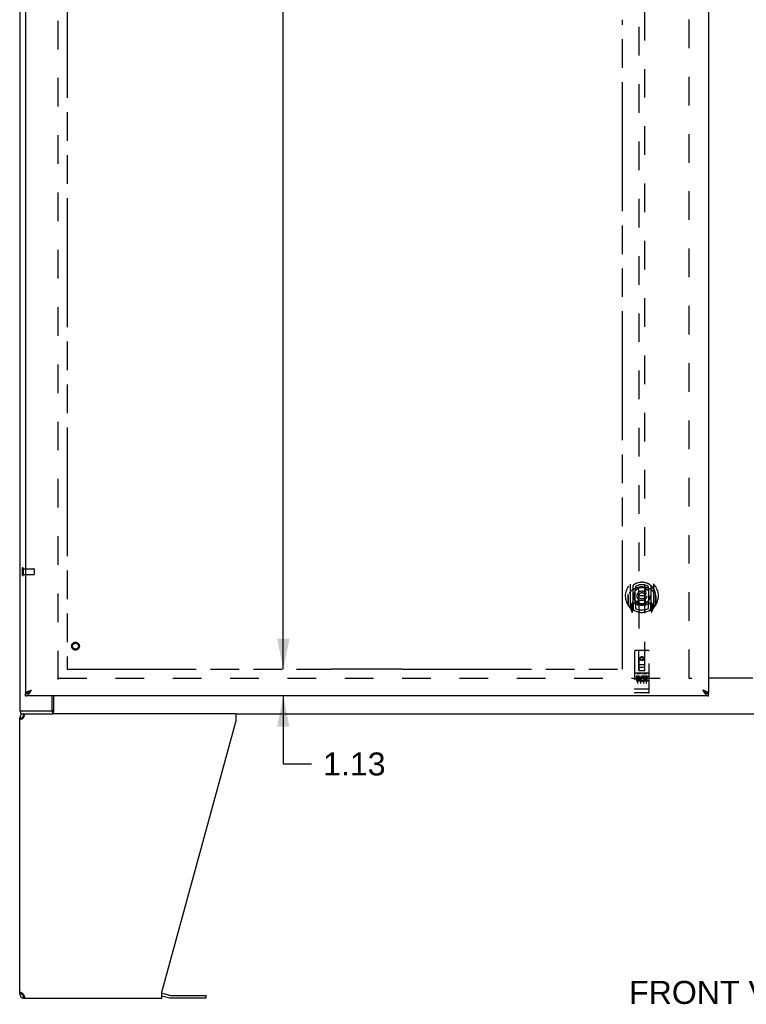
# Model space of a CAD drawing. Header units: inches. Extents: x 0 to 220, y 0 to 142.
# Tile 3 of 21: x 40 to 71, y 28 to 70. Entities that reach past the tile are written whole.
import ezdxf

# ---------------------------------------------------------------- set-up
doc = ezdxf.new("R2010")
doc.units = ezdxf.units.IN
doc.header["$LTSCALE"] = 12.090517
doc.header["$MEASUREMENT"] = 0
doc.linetypes.add('HIDDEN', pattern=[0.2, 0.1, -0.1])
doc.linetypes.add('PHANTOM', pattern=[0.8, 0.45, -0.05, 0.1, -0.05, 0.1, -0.05])
doc.layers.get('0').update_dxf_attribs({"linetype": 'CONTINUOUS'})
for name, color, linetype in [('02___PRT_ALL_AXES', 7, 'CONTINUOUS'), ('AVAILABLE_DOOR_SPACE', 7, 'CONTINUOUS'), ('DEFAULT_2', 8, 'HIDDEN'), ('DIMENSIONS', 7, 'CONTINUOUS')]:
    doc.layers.add(name, color=color, linetype=linetype)
doc.styles.get("Standard").update_dxf_attribs({"font": 'arial.ttf'})
doc.dimstyles.new('DIMSTYLE_1', dxfattribs={"dimtxt": 0.969828, "dimasz": 1.293103, "dimexe": 0.09, "dimexo": 0.07, "dimgap": 0.0375, "dimtad": 0, "dimtih": 1, "dimtoh": 1, "dimzin": 4, "dimdsep": 46, "dimtxsty": 'Standard', "dimblk": '_FILLED', "dimblk1": '_FILLED', "dimblk2": '_FILLED', "dimcen": 0.09, "dimazin": 1, "dimtfac": 1, "dimtofl": 0, "dimtmove": 0, "dimatfit": 3, "dimldrblk": '_FILLED', "dimfxl": 1, "dimtolj": 1, "dimtzin": 4, "dimarcsym": 0})

# ---------------------------------------------------------------- blocks, each defined once
blk = doc.blocks.new('_FILLED')
at = {"color": 0, "linetype": 'ByBlock'}
blk.add_solid([(0, 0), (-1, 0.2), (-1, -0.2)], dxfattribs=at)
blk = doc.blocks.new('*D11')
at = {"layer": 'DIMENSIONS', "color": 2, "linetype": 'Continuous'}
for p, q in [((52.055, 110.502), (50.093, 110.502)), ((51.257, 110.502), (51.257, 77.347)), ((51.257, 42.252), (51.257, 73.952))]:
    blk.add_line(p, q, dxfattribs=at)
at = {"layer": 'DIMENSIONS', "color": 2, "linetype": 'Continuous', "xscale": 1.2931034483, "yscale": 1.2931034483, "zscale": 1.2931034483}
for p, rotation in [((51.257, 110.502), 90), ((51.257, 42.252), 270)]:
    blk.add_blockref('_FILLED', p, dxfattribs=dict(at, rotation=rotation))
at = {"layer": 'DIMENSIONS', "color": 2, "linetype": 'Continuous', "insert": (51.257, 76.862), "char_height": 0.9698, "width": 3.38899, "attachment_point": 2, "line_spacing_factor": 0.9}
blk.add_mtext('68.25\\Ptyp.', dxfattribs=at)
blk = doc.blocks.new('*D12')
at = {"layer": 'DIMENSIONS', "color": 2, "linetype": 'Continuous'}
for p, q in [((51.257, 42.252), (51.257, 44.838)), ((51.257, 41.127), (51.257, 38.257)), ((51.257, 38.257), (52.449, 38.257))]:
    blk.add_line(p, q, dxfattribs=at)
at = {"layer": 'DIMENSIONS', "color": 2, "linetype": 'Continuous', "xscale": 1.2931034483, "yscale": 1.2931034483, "zscale": 1.2931034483}
for p, rotation in [((51.257, 42.252), 270), ((51.257, 41.127), 90)]:
    blk.add_blockref('_FILLED', p, dxfattribs=dict(at, rotation=rotation))
at = {"layer": 'DIMENSIONS', "color": 2, "linetype": 'Continuous', "insert": (52.934, 38.742), "char_height": 0.9698, "width": 2.63548, "attachment_point": 1, "line_spacing_factor": 0.9}
blk.add_mtext('1.13', dxfattribs=at)

msp = doc.modelspace()

# ---------------------------------------------------------------- linework, layer by layer
at = {"color": 3, "linetype": 'Continuous'}
for p, q in [((40.135, 112.273), (40.135, 40.481)), ((40.385, 111.523), (40.385, 41.231)), ((69.198, 111.523), (69.198, 41.231)), ((69.198, 41.892), (71.073, 41.892)), ((69.198, 41.127), (40.385, 41.127)), ((41.51, 40.543), (41.51, 41.127)), ((41.517, 40.481), (40.135, 40.481)), ((49.259, 40.377), (41.533, 40.377)), ((49.259, 40.377), (49.259, 40.036)), ((40.135, 28.543), (40.135, 40.21)), ((40.302, 40.21), (40.309, 40.236)), ((40.309, 40.236), (40.317, 40.262)), ((46.135, 28.626), (49.259, 40.036)), ((40.309, 28.517), (40.302, 28.543)), ((40.302, 28.377), (46.135, 28.377)), ((46.135, 28.377), (46.135, 28.626)), ((46.153, 28.579), (46.501, 28.486)), ((46.518, 28.484), (48.004, 28.484))]:
    msp.add_line(p, q, dxfattribs=at)
at = {"color": 7, "linetype": 'Continuous'}
for p, q in [((71.073, 41.877), (69.198, 41.877)), ((40.385, 41.127), (40.385, 41.231)), ((40.488, 41.26), (40.498, 41.266)), ((69.075, 41.273), (69.085, 41.266)), ((69.198, 41.127), (69.198, 41.231)), ((41.563, 41.127), (41.563, 40.474)), ((40.187, 40.377), (40.187, 40.481)), ((40.187, 40.377), (41.533, 40.377)), ((40.302, 40.377), (40.302, 40.273)), ((41.517, 40.481), (41.517, 40.377)), ((49.259, 40.377), (91.012, 40.377)), ((40.135, 40.21), (40.239, 40.21)), ((40.321, 40.273), (40.302, 40.273)), ((40.239, 28.543), (40.135, 28.543)), ((40.241, 28.571), (40.243, 28.581)), ((40.262, 28.496), (40.262, 28.569)), ((40.302, 28.481), (40.321, 28.481)), ((40.302, 28.377), (40.302, 28.481)), ((46.135, 28.476), (46.475, 28.385)), ((46.518, 28.38), (48.004, 28.38)), ((48.004, 28.38), (48.004, 28.484))]:
    msp.add_line(p, q, dxfattribs=at)
at = {"color": 3, "linetype": 'Continuous'}
for points in [[(40.385, 41.231), (40.386, 41.237), (40.387, 41.243), (40.39, 41.249), (40.394, 41.255), (40.398, 41.26), (40.404, 41.266), (40.411, 41.272), (40.418, 41.278), (40.427, 41.284), (40.436, 41.29), (40.447, 41.296), (40.458, 41.302), (40.469, 41.308), (40.482, 41.314)], [(40.385, 41.127), (40.396, 41.127), (40.406, 41.129), (40.416, 41.132), (40.426, 41.135), (40.437, 41.14), (40.447, 41.146), (40.457, 41.152), (40.468, 41.16), (40.478, 41.168), (40.488, 41.178), (40.498, 41.188), (40.509, 41.199), (40.519, 41.211), (40.529, 41.223)], [(40.482, 41.314), (40.495, 41.32), (40.509, 41.326), (40.523, 41.332), (40.538, 41.338), (40.553, 41.344), (40.568, 41.35), (40.584, 41.355), (40.6, 41.361), (40.616, 41.367), (40.632, 41.373)], [(40.529, 41.223), (40.539, 41.236), (40.55, 41.25), (40.56, 41.264), (40.57, 41.279), (40.581, 41.294), (40.591, 41.31), (40.601, 41.325), (40.611, 41.341), (40.622, 41.357), (40.632, 41.373)], [(69.101, 41.314), (69.088, 41.32), (69.075, 41.326), (69.06, 41.332), (69.046, 41.338), (69.031, 41.344), (69.015, 41.35), (68.999, 41.355), (68.984, 41.361), (68.967, 41.367), (68.951, 41.373)], [(68.951, 41.373), (68.962, 41.357), (68.972, 41.341), (68.982, 41.325), (68.992, 41.31), (69.003, 41.294), (69.013, 41.279), (69.023, 41.264), (69.034, 41.25), (69.044, 41.236)], [(69.044, 41.236), (69.054, 41.223), (69.064, 41.211), (69.075, 41.199), (69.085, 41.188), (69.095, 41.178), (69.105, 41.168), (69.116, 41.16), (69.126, 41.152), (69.136, 41.146), (69.147, 41.14), (69.157, 41.135), (69.167, 41.132), (69.177, 41.129), (69.188, 41.127), (69.198, 41.127)], [(69.198, 41.231), (69.197, 41.237), (69.196, 41.243), (69.193, 41.249), (69.189, 41.255), (69.185, 41.26), (69.179, 41.266), (69.172, 41.272), (69.165, 41.278), (69.156, 41.284), (69.147, 41.29), (69.137, 41.296), (69.126, 41.302), (69.114, 41.308), (69.101, 41.314)], [(40.317, 40.262), (40.325, 40.286), (40.332, 40.308), (40.34, 40.328), (40.348, 40.345), (40.355, 40.359), (40.363, 40.369), (40.37, 40.375), (40.378, 40.377)], [(41.536, 40.505), (41.533, 40.5), (41.532, 40.497), (41.531, 40.494), (41.53, 40.492), (41.529, 40.49), (41.528, 40.487), (41.526, 40.486), (41.525, 40.484), (41.523, 40.483), (41.522, 40.482), (41.52, 40.481), (41.519, 40.481), (41.517, 40.481)], [(41.563, 40.537), (41.561, 40.536), (41.559, 40.536), (41.557, 40.535), (41.554, 40.534), (41.552, 40.532), (41.55, 40.531), (41.548, 40.529), (41.546, 40.526), (41.545, 40.524), (41.543, 40.522), (41.542, 40.52), (41.541, 40.517), (41.539, 40.514), (41.538, 40.511), (41.537, 40.508), (41.536, 40.505)], [(40.184, 40.128), (40.17, 40.142), (40.158, 40.155), (40.148, 40.169), (40.141, 40.183), (40.137, 40.197), (40.135, 40.21)], [(40.259, 40.183), (40.238, 40.169), (40.219, 40.155), (40.2, 40.142), (40.184, 40.128)], [(40.302, 40.21), (40.28, 40.197), (40.259, 40.183)], [(40.135, 28.543), (40.137, 28.557), (40.141, 28.571), (40.148, 28.584), (40.158, 28.598), (40.17, 28.612), (40.184, 28.626)], [(40.184, 28.626), (40.2, 28.612), (40.219, 28.598), (40.238, 28.584)], [(40.238, 28.584), (40.259, 28.571), (40.28, 28.557), (40.302, 28.543)], [(40.325, 28.468), (40.317, 28.492), (40.309, 28.517)], [(40.378, 28.377), (40.37, 28.379), (40.363, 28.385), (40.355, 28.395), (40.348, 28.409), (40.34, 28.426), (40.332, 28.445), (40.325, 28.468)]]:
    msp.add_lwpolyline(points, dxfattribs=at)
at = {"color": 7, "linetype": 'Continuous'}
for points in [[(40.385, 41.231), (40.396, 41.231), (40.406, 41.232), (40.416, 41.234), (40.426, 41.236), (40.437, 41.238), (40.447, 41.242), (40.457, 41.246), (40.468, 41.25), (40.478, 41.255), (40.488, 41.26)], [(40.498, 41.266), (40.509, 41.273), (40.519, 41.279), (40.529, 41.287), (40.539, 41.294), (40.55, 41.302), (40.56, 41.31), (40.57, 41.319), (40.581, 41.328), (40.591, 41.336), (40.601, 41.346), (40.611, 41.355), (40.622, 41.364), (40.632, 41.373)], [(40.501, 41.268), (40.505, 41.274), (40.51, 41.281), (40.517, 41.288), (40.524, 41.295), (40.531, 41.302), (40.539, 41.309), (40.548, 41.316), (40.557, 41.323), (40.567, 41.331), (40.577, 41.338), (40.588, 41.345), (40.599, 41.352), (40.61, 41.359), (40.621, 41.366), (40.632, 41.373)], [(68.951, 41.373), (68.962, 41.364), (68.972, 41.355), (68.982, 41.346), (68.992, 41.336), (69.003, 41.328), (69.013, 41.319), (69.023, 41.31), (69.034, 41.302), (69.044, 41.294), (69.054, 41.287), (69.064, 41.279), (69.075, 41.273)], [(69.082, 41.268), (69.078, 41.274), (69.073, 41.281), (69.067, 41.288), (69.06, 41.295), (69.052, 41.302), (69.044, 41.309), (69.035, 41.316), (69.026, 41.323), (69.016, 41.331), (69.006, 41.338), (68.995, 41.345), (68.985, 41.352), (68.974, 41.359), (68.963, 41.366), (68.951, 41.373)], [(69.085, 41.266), (69.095, 41.26), (69.105, 41.255), (69.116, 41.25), (69.126, 41.246), (69.136, 41.242), (69.147, 41.238), (69.157, 41.236), (69.167, 41.234), (69.177, 41.232), (69.188, 41.231), (69.198, 41.231)], [(41.551, 40.438), (41.549, 40.428), (41.548, 40.422), (41.546, 40.417), (41.545, 40.412), (41.544, 40.407), (41.542, 40.403), (41.541, 40.398), (41.539, 40.395), (41.537, 40.391), (41.536, 40.388), (41.534, 40.385), (41.531, 40.383), (41.529, 40.381), (41.527, 40.379), (41.524, 40.378), (41.522, 40.377), (41.52, 40.377), (41.517, 40.377)], [(41.563, 40.474), (41.562, 40.471), (41.56, 40.469), (41.559, 40.465), (41.557, 40.462), (41.556, 40.457), (41.555, 40.453), (41.554, 40.448), (41.552, 40.443), (41.551, 40.438)], [(40.243, 40.173), (40.241, 40.183), (40.24, 40.197), (40.239, 40.21)], [(40.239, 28.543), (40.24, 28.557), (40.241, 28.571)]]:
    msp.add_lwpolyline(points, dxfattribs=at)
at = {"color": 3, "linetype": 'Continuous'}
for centre, radius, start, end in [((40.302, 40.21), 0.167, 90, 180), ((41.447, 40.543), 0.0625, 270, 360), ((40.302, 28.543), 0.167, 180, 270), ((46.109, 28.418), 0.167, 75, 81.039), ((46.518, 28.546), 0.0625, 255, 270)]:
    msp.add_arc(centre, radius, start, end, dxfattribs=at)
at = {"color": 7, "linetype": 'Continuous'}
for centre, radius, start, end in [((40.302, 40.21), 0.0625, 90, 180), ((40.302, 28.543), 0.0625, 180, 270), ((46.518, 28.546), 0.167, 255, 270)]:
    msp.add_arc(centre, radius, start, end, dxfattribs=at)
at = {"layer": '02___PRT_ALL_AXES', "color": 8, "linetype": 'HIDDEN'}
for p, q in [((40.282, 46.501), (40.282, 46.253)), ((40.282, 46.501), (40.729, 46.501)), ((40.282, 46.253), (40.729, 46.253)), ((66.24, 41.965), (66.148, 41.965)), ((66.148, 41.965), (66.148, 41.923)), ((66.24, 41.923), (66.148, 41.923)), ((66.244, 41.879), (66.198, 41.879)), ((66.24, 41.838), (66.212, 41.838)), ((66.304, 41.794), (66.212, 41.794)), ((66.304, 41.752), (66.212, 41.752)), ((66.304, 41.794), (66.304, 41.752)), ((66.436, 41.8), (66.453, 41.761)), ((66.46, 41.929), (66.447, 41.911)), ((66.457, 41.955), (66.46, 41.953)), ((66.616, 41.965), (66.46, 41.965)), ((66.46, 41.965), (66.46, 41.953)), ((66.46, 41.929), (66.46, 41.752)), ((66.616, 41.752), (66.46, 41.752)), ((66.616, 41.923), (66.503, 41.923)), ((66.503, 41.923), (66.503, 41.879)), ((66.595, 41.879), (66.503, 41.879)), ((66.595, 41.837), (66.503, 41.837)), ((66.503, 41.837), (66.503, 41.794)), ((66.616, 41.794), (66.503, 41.794)), ((66.595, 41.879), (66.595, 41.837)), ((66.616, 41.965), (66.616, 41.923)), ((66.616, 41.794), (66.616, 41.752)), ((66.167, 41.259), (66.102, 41.259)), ((66.417, 41.259), (66.352, 41.259)), ((66.667, 41.259), (66.602, 41.259))]:
    msp.add_line(p, q, dxfattribs=at)
for centre, radius in [((42.489, 43.231), 0.124), ((66.385, 42.704), 0.085)]:
    msp.add_circle(centre, radius, dxfattribs=at)
for centre, radius, start, end in [((66.212, 41.816), 0.0644, 102.2995, 270.0775), ((66.212, 41.816), 0.0219, 89.9011, 270), ((66.24, 41.902), 0.0635, 270, 90), ((66.24, 41.901), 0.0219, 280.307, 90), ((66.411, 41.859), 0.107, 64.2636, 293.4027), ((66.411, 41.859), 0.0639, 54.8895, 293.4026)]:
    msp.add_arc(centre, radius, start, end, dxfattribs=at)
at = {"layer": 'AVAILABLE_DOOR_SPACE', "color": 4, "linetype": 'PHANTOM'}
for p, q in [((42.135, 110.502), (42.135, 42.252)), ((65.573, 42.252), (65.573, 69.676)), ((42.135, 42.252), (53.292, 42.252)), ((56.292, 42.253), (53.292, 42.253)), ((53.292, 42.253), (53.292, 42.252)), ((56.292, 42.252), (56.292, 42.253)), ((56.292, 42.252), (65.573, 42.252))]:
    msp.add_line(p, q, dxfattribs=at)
at = {"layer": 'DEFAULT_2', "color": 8, "linetype": 'HIDDEN'}
for p, q in [((41.76, 41.825), (41.76, 110.929)), ((68.385, 41.877), (68.385, 110.877)), ((66.26, 74.206), (66.26, 42.204)), ((66.51, 42.204), (66.51, 74.206)), ((40.239, 46.519), (40.239, 46.235)), ((40.282, 46.519), (40.282, 46.235)), ((40.739, 46.491), (40.739, 46.263)), ((65.885, 45.832), (65.885, 44.864)), ((66.002, 45.778), (66.002, 44.762)), ((66.01, 45.779), (66.01, 44.776)), ((66.11, 45.739), (66.11, 45.636)), ((66.66, 45.636), (66.66, 45.739)), ((66.76, 45.779), (66.76, 44.776)), ((66.767, 45.778), (66.767, 44.762)), ((66.885, 44.864), (66.885, 45.832)), ((65.802, 45.348), (65.817, 45.348)), ((65.802, 45.348), (65.802, 44.96)), ((65.81, 45.42), (65.81, 45.423)), ((65.81, 44.963), (65.81, 45.42)), ((66.102, 45.03), (66.102, 45.661)), ((66.221, 45.004), (66.252, 45.348)), ((66.222, 45.687), (66.252, 45.348)), ((66.517, 45.348), (66.252, 45.348)), ((66.547, 45.687), (66.517, 45.348)), ((66.548, 45.004), (66.517, 45.348)), ((66.667, 45.661), (66.667, 45.03)), ((66.967, 45.348), (66.952, 45.348)), ((66.96, 44.963), (66.96, 45.42)), ((66.967, 45.348), (66.967, 44.96)), ((66.002, 45.019), (65.942, 45.019)), ((65.942, 45.019), (65.942, 44.869)), ((65.98, 44.948), (65.951, 44.902)), ((65.955, 44.895), (66.01, 44.895)), ((66.01, 45), (66.01, 44.795)), ((66.012, 45.008), (66.012, 44.801)), ((66.102, 45.02), (66.03, 45.02)), ((66.098, 45.028), (66.032, 45.028)), ((66.11, 45.075), (66.11, 44.823)), ((66.66, 44.823), (66.66, 45.075)), ((66.74, 45.02), (66.667, 45.02)), ((66.737, 45.028), (66.672, 45.028)), ((66.757, 44.801), (66.757, 45.008)), ((66.76, 45), (66.76, 44.795)), ((66.76, 44.895), (66.815, 44.895)), ((66.827, 45.019), (66.767, 45.019)), ((66.819, 44.902), (66.79, 44.948)), ((66.827, 44.869), (66.827, 45.019)), ((65.889, 44.854), (65.959, 44.678)), ((65.942, 44.869), (66.002, 44.869)), ((65.981, 44.784), (65.985, 44.781)), ((65.988, 44.681), (66.002, 44.762)), ((66.08, 44.726), (66.01, 44.835)), ((66.76, 44.835), (66.69, 44.726)), ((66.767, 44.869), (66.827, 44.869)), ((66.767, 44.762), (66.781, 44.681)), ((66.788, 44.784), (66.789, 44.784)), ((66.789, 44.784), (66.789, 44.784)), ((66.789, 44.784), (66.789, 44.784)), ((66.81, 44.678), (66.88, 44.854)), ((66.072, 43.014), (66.072, 41.289)), ((66.667, 43.044), (66.102, 43.044)), ((66.258, 42.204), (66.255, 43.014)), ((66.511, 42.204), (66.515, 43.014)), ((66.697, 41.289), (66.697, 43.014)), ((66.257, 42.454), (66.512, 42.454)), ((66.385, 42.777), (66.322, 42.74)), ((66.322, 42.74), (66.332, 42.735)), ((66.322, 42.74), (66.322, 42.668)), ((66.322, 42.668), (66.332, 42.674)), ((66.322, 42.668), (66.385, 42.632)), ((66.385, 42.765), (66.332, 42.735)), ((66.332, 42.735), (66.332, 42.674)), ((66.332, 42.674), (66.385, 42.644)), ((66.447, 42.74), (66.385, 42.777)), ((66.385, 42.777), (66.385, 42.765)), ((66.437, 42.735), (66.385, 42.765)), ((66.385, 42.644), (66.437, 42.674)), ((66.385, 42.632), (66.447, 42.668)), ((66.385, 42.632), (66.385, 42.644)), ((66.447, 42.74), (66.437, 42.735)), ((66.437, 42.674), (66.437, 42.735)), ((66.447, 42.668), (66.437, 42.674)), ((66.447, 42.668), (66.447, 42.74)), ((66.667, 42.087), (66.102, 42.087)), ((66.173, 42.071), (66.345, 42.071)), ((66.258, 42.204), (66.26, 42.204)), ((66.26, 42.204), (66.51, 42.204)), ((66.47, 42.329), (66.3, 42.329)), ((66.423, 42.071), (66.595, 42.071)), ((66.51, 42.204), (66.511, 42.204)), ((41.76, 41.877), (68.489, 41.877)), ((66.197, 41.956), (66.197, 41.65)), ((66.322, 41.956), (66.322, 41.65)), ((66.447, 41.956), (66.447, 41.65)), ((66.572, 41.956), (66.572, 41.65)), ((66.09, 41.418), (66.089, 41.418)), ((66.091, 41.418), (66.09, 41.418)), ((66.092, 41.417), (66.091, 41.418)), ((66.091, 41.418), (66.091, 41.418)), ((66.093, 41.417), (66.092, 41.417)), ((66.094, 41.417), (66.093, 41.417)), ((66.095, 41.417), (66.094, 41.417)), ((66.096, 41.417), (66.095, 41.417)), ((66.095, 41.417), (66.095, 41.417)), ((66.097, 41.417), (66.096, 41.417)), ((66.098, 41.417), (66.097, 41.417)), ((66.099, 41.417), (66.098, 41.417)), ((66.1, 41.417), (66.099, 41.417)), ((66.101, 41.417), (66.1, 41.417)), ((66.1, 41.417), (66.1, 41.417)), ((66.102, 41.417), (66.101, 41.417)), ((66.668, 41.417), (66.102, 41.417)), ((66.352, 41.259), (66.167, 41.259)), ((66.602, 41.259), (66.417, 41.259)), ((66.668, 41.417), (66.669, 41.417)), ((66.668, 41.417), (66.668, 41.417)), ((66.669, 41.417), (66.67, 41.417)), ((66.67, 41.417), (66.671, 41.417)), ((66.671, 41.417), (66.672, 41.417)), ((66.672, 41.417), (66.673, 41.417)), ((66.673, 41.417), (66.674, 41.417)), ((66.673, 41.417), (66.673, 41.417)), ((66.674, 41.417), (66.675, 41.417)), ((66.675, 41.417), (66.676, 41.417)), ((66.676, 41.417), (66.677, 41.417)), ((66.677, 41.417), (66.678, 41.418)), ((66.677, 41.417), (66.677, 41.417)), ((66.678, 41.418), (66.679, 41.418)), ((66.679, 41.418), (66.68, 41.418)), ((66.68, 41.418), (66.681, 41.418)), ((66.68, 41.418), (66.68, 41.418))]:
    msp.add_line(p, q, dxfattribs=at)
for points in [[(66.197, 45.705), (66.202, 45.706), (66.207, 45.708), (66.213, 45.709), (66.218, 45.71), (66.224, 45.712), (66.229, 45.713), (66.235, 45.714), (66.24, 45.715), (66.246, 45.717), (66.251, 45.718), (66.257, 45.719), (66.262, 45.72), (66.268, 45.721), (66.273, 45.722), (66.279, 45.722), (66.284, 45.723), (66.29, 45.724), (66.295, 45.725), (66.301, 45.726), (66.306, 45.726), (66.312, 45.727), (66.318, 45.727), (66.323, 45.728), (66.329, 45.728), (66.334, 45.729), (66.34, 45.729), (66.345, 45.729), (66.351, 45.73), (66.357, 45.73), (66.362, 45.73), (66.368, 45.73), (66.373, 45.73), (66.379, 45.731), (66.385, 45.731), (66.39, 45.731), (66.396, 45.73), (66.401, 45.73), (66.407, 45.73), (66.413, 45.73), (66.418, 45.73), (66.424, 45.729), (66.429, 45.729), (66.435, 45.729), (66.44, 45.728), (66.446, 45.728), (66.452, 45.727), (66.457, 45.727), (66.463, 45.726), (66.468, 45.726), (66.474, 45.725), (66.479, 45.724), (66.485, 45.723), (66.491, 45.722), (66.496, 45.722), (66.502, 45.721), (66.507, 45.72), (66.513, 45.719), (66.518, 45.718), (66.524, 45.717), (66.529, 45.715), (66.535, 45.714), (66.54, 45.713), (66.545, 45.712), (66.551, 45.71), (66.556, 45.709), (66.562, 45.708), (66.567, 45.706), (66.573, 45.705)], [(65.93, 45.563), (65.929, 45.562), (65.927, 45.56), (65.926, 45.559), (65.924, 45.558), (65.922, 45.556), (65.921, 45.554), (65.919, 45.553), (65.917, 45.551), (65.916, 45.549), (65.914, 45.547), (65.912, 45.545), (65.91, 45.543), (65.908, 45.541), (65.906, 45.539), (65.904, 45.537), (65.902, 45.534), (65.9, 45.532), (65.898, 45.529), (65.896, 45.527), (65.894, 45.524), (65.892, 45.521), (65.889, 45.518), (65.887, 45.515), (65.885, 45.512), (65.882, 45.509), (65.88, 45.505), (65.877, 45.502), (65.875, 45.498), (65.872, 45.494), (65.87, 45.49), (65.867, 45.486), (65.864, 45.481), (65.861, 45.477), (65.858, 45.472), (65.855, 45.467), (65.852, 45.461)], [(66.917, 45.461), (66.914, 45.467), (66.911, 45.472), (66.908, 45.477), (66.905, 45.481), (66.902, 45.486), (66.9, 45.49), (66.897, 45.494), (66.894, 45.498), (66.892, 45.502), (66.889, 45.505), (66.887, 45.509), (66.884, 45.512), (66.882, 45.515), (66.88, 45.518), (66.877, 45.521), (66.875, 45.524), (66.873, 45.527), (66.871, 45.529), (66.869, 45.532), (66.867, 45.534), (66.865, 45.537), (66.863, 45.539), (66.861, 45.541), (66.859, 45.543), (66.857, 45.545), (66.855, 45.547), (66.854, 45.549), (66.852, 45.551), (66.85, 45.553), (66.848, 45.554), (66.847, 45.556), (66.845, 45.558), (66.844, 45.559), (66.842, 45.56), (66.84, 45.562), (66.839, 45.563)], [(66.167, 42.07), (66.167, 42.07), (66.167, 42.07), (66.167, 42.07), (66.167, 42.07), (66.168, 42.07), (66.168, 42.07), (66.168, 42.07), (66.168, 42.07), (66.168, 42.07), (66.168, 42.07), (66.168, 42.07), (66.168, 42.07), (66.168, 42.07), (66.168, 42.07), (66.169, 42.07), (66.169, 42.07), (66.169, 42.07), (66.169, 42.071), (66.169, 42.071), (66.169, 42.071), (66.169, 42.071), (66.169, 42.071), (66.17, 42.071), (66.17, 42.071), (66.17, 42.071), (66.17, 42.071), (66.17, 42.071), (66.17, 42.071), (66.171, 42.071), (66.171, 42.071), (66.171, 42.071), (66.171, 42.071), (66.171, 42.071), (66.171, 42.071), (66.172, 42.071), (66.172, 42.071), (66.172, 42.071), (66.172, 42.071), (66.172, 42.071), (66.172, 42.071), (66.173, 42.071), (66.173, 42.071), (66.173, 42.071), (66.173, 42.071), (66.173, 42.071)], [(66.345, 42.071), (66.346, 42.071), (66.346, 42.071), (66.346, 42.071), (66.346, 42.071), (66.347, 42.071), (66.347, 42.071), (66.347, 42.071), (66.347, 42.071), (66.347, 42.071), (66.347, 42.071), (66.348, 42.071), (66.348, 42.071), (66.348, 42.071), (66.348, 42.071), (66.348, 42.071), (66.348, 42.071), (66.349, 42.071), (66.349, 42.071), (66.349, 42.071), (66.349, 42.071), (66.349, 42.071), (66.349, 42.071), (66.35, 42.071), (66.35, 42.071), (66.35, 42.071), (66.35, 42.071), (66.35, 42.071), (66.35, 42.071), (66.35, 42.07), (66.35, 42.07), (66.351, 42.07), (66.351, 42.07), (66.351, 42.07), (66.351, 42.07), (66.351, 42.07), (66.351, 42.07), (66.351, 42.07), (66.351, 42.07), (66.351, 42.07), (66.352, 42.07), (66.352, 42.07), (66.352, 42.07), (66.352, 42.07), (66.352, 42.07), (66.352, 42.07), (66.352, 42.07)], [(66.417, 42.07), (66.417, 42.07), (66.417, 42.07), (66.417, 42.07), (66.417, 42.07), (66.418, 42.07), (66.418, 42.07), (66.418, 42.07), (66.418, 42.07), (66.418, 42.07), (66.418, 42.07), (66.418, 42.07), (66.418, 42.07), (66.418, 42.07), (66.418, 42.07), (66.419, 42.07), (66.419, 42.07), (66.419, 42.07), (66.419, 42.071), (66.419, 42.071), (66.419, 42.071), (66.419, 42.071), (66.419, 42.071), (66.42, 42.071), (66.42, 42.071), (66.42, 42.071), (66.42, 42.071), (66.42, 42.071), (66.42, 42.071), (66.421, 42.071), (66.421, 42.071), (66.421, 42.071), (66.421, 42.071), (66.421, 42.071), (66.421, 42.071), (66.422, 42.071), (66.422, 42.071), (66.422, 42.071), (66.422, 42.071), (66.422, 42.071), (66.422, 42.071), (66.423, 42.071), (66.423, 42.071), (66.423, 42.071), (66.423, 42.071), (66.423, 42.071)], [(66.595, 42.071), (66.596, 42.071), (66.596, 42.071), (66.596, 42.071), (66.596, 42.071), (66.597, 42.071), (66.597, 42.071), (66.597, 42.071), (66.597, 42.071), (66.597, 42.071), (66.597, 42.071), (66.598, 42.071), (66.598, 42.071), (66.598, 42.071), (66.598, 42.071), (66.598, 42.071), (66.598, 42.071), (66.599, 42.071), (66.599, 42.071), (66.599, 42.071), (66.599, 42.071), (66.599, 42.071), (66.599, 42.071), (66.6, 42.071), (66.6, 42.071), (66.6, 42.071), (66.6, 42.071), (66.6, 42.071), (66.6, 42.071), (66.6, 42.07), (66.6, 42.07), (66.601, 42.07), (66.601, 42.07), (66.601, 42.07), (66.601, 42.07), (66.601, 42.07), (66.601, 42.07), (66.601, 42.07), (66.601, 42.07), (66.601, 42.07), (66.602, 42.07), (66.602, 42.07), (66.602, 42.07), (66.602, 42.07), (66.602, 42.07), (66.602, 42.07), (66.602, 42.07)], [(66.089, 41.418), (66.088, 41.418), (66.088, 41.418), (66.088, 41.418), (66.087, 41.418), (66.087, 41.418), (66.086, 41.418), (66.086, 41.418), (66.086, 41.418), (66.085, 41.418), (66.085, 41.418), (66.085, 41.418), (66.084, 41.418), (66.084, 41.419), (66.084, 41.419), (66.083, 41.419), (66.083, 41.419), (66.083, 41.419), (66.082, 41.419), (66.082, 41.419), (66.082, 41.419), (66.081, 41.419), (66.081, 41.419), (66.081, 41.419), (66.081, 41.419), (66.08, 41.419), (66.08, 41.419), (66.08, 41.42), (66.079, 41.42), (66.079, 41.42), (66.079, 41.42), (66.079, 41.42), (66.078, 41.42), (66.078, 41.42), (66.078, 41.42), (66.078, 41.42), (66.077, 41.42), (66.077, 41.42), (66.077, 41.42), (66.077, 41.421), (66.076, 41.421), (66.076, 41.421), (66.076, 41.421), (66.076, 41.421), (66.076, 41.421), (66.075, 41.421), (66.075, 41.421), (66.075, 41.421), (66.075, 41.421), (66.075, 41.421), (66.075, 41.422), (66.074, 41.422), (66.074, 41.422), (66.074, 41.422), (66.074, 41.422), (66.074, 41.422), (66.074, 41.422), (66.074, 41.422), (66.073, 41.422), (66.073, 41.422), (66.073, 41.423), (66.073, 41.423), (66.073, 41.423), (66.073, 41.423), (66.073, 41.423), (66.073, 41.423), (66.073, 41.423), (66.073, 41.423), (66.072, 41.423), (66.072, 41.423), (66.072, 41.424), (66.072, 41.424), (66.072, 41.424), (66.072, 41.424), (66.072, 41.424), (66.072, 41.424), (66.072, 41.424), (66.072, 41.424), (66.072, 41.424), (66.072, 41.424)], [(66.681, 41.418), (66.682, 41.418), (66.682, 41.418), (66.682, 41.418), (66.683, 41.418), (66.683, 41.418), (66.683, 41.418), (66.684, 41.418), (66.684, 41.418), (66.684, 41.418), (66.685, 41.418), (66.685, 41.419), (66.685, 41.419), (66.686, 41.419), (66.686, 41.419), (66.686, 41.419), (66.687, 41.419), (66.687, 41.419), (66.687, 41.419), (66.688, 41.419), (66.688, 41.419), (66.688, 41.419), (66.689, 41.419), (66.689, 41.419), (66.689, 41.419), (66.689, 41.42), (66.69, 41.42), (66.69, 41.42), (66.69, 41.42), (66.691, 41.42), (66.691, 41.42), (66.691, 41.42), (66.691, 41.42), (66.692, 41.42), (66.692, 41.42), (66.692, 41.42), (66.692, 41.42), (66.692, 41.421), (66.693, 41.421), (66.693, 41.421), (66.693, 41.421), (66.693, 41.421), (66.694, 41.421), (66.694, 41.421), (66.694, 41.421), (66.694, 41.421), (66.694, 41.421), (66.694, 41.421), (66.695, 41.422), (66.695, 41.422), (66.695, 41.422), (66.695, 41.422), (66.695, 41.422), (66.695, 41.422), (66.696, 41.422), (66.696, 41.422), (66.696, 41.422), (66.696, 41.422), (66.696, 41.423), (66.696, 41.423), (66.696, 41.423), (66.696, 41.423), (66.696, 41.423), (66.697, 41.423), (66.697, 41.423), (66.697, 41.423), (66.697, 41.423), (66.697, 41.423), (66.697, 41.424), (66.697, 41.424), (66.697, 41.424), (66.697, 41.424), (66.697, 41.424), (66.697, 41.424), (66.697, 41.424), (66.697, 41.424), (66.697, 41.424), (66.697, 41.424)]]:
    msp.add_lwpolyline(points, dxfattribs=at)
for centre, radius in [((66.385, 45.356), 0.35), ((66.385, 45.356), 0.335), ((66.385, 45.356), 0.205), ((66.385, 45.356), 0.133), ((42.489, 43.231), 0.164), ((42.489, 43.231), 0.124), ((66.385, 42.704), 0.0845)]:
    msp.add_circle(centre, radius, dxfattribs=at)
for centre, radius, start, end in [((40.261, 46.519), 0.0215, 0, 180), ((40.261, 46.235), 0.0215, 180, 360), ((40.729, 46.491), 0.01, 0, 90), ((40.729, 46.263), 0.01, 270, 360), ((66.385, 45.348), 0.7, 305.5126, 234.4874), ((66.385, 45.346), 0.583, 0.2464, 179.7536), ((66.385, 45.346), 0.58, 7.6622, 172.3378), ((65.9, 45.832), 0.015, 135.0748, 180), ((66.385, 45.031), 0.7, 49.529, 130.471), ((66.017, 45.778), 0.015, 130.3587, 180), ((66.03, 45.779), 0.02, 129.3378, 179.9984), ((66.385, 45.346), 0.48, 55.0461, 124.9539), ((66.74, 45.779), 0.02, 0, 50.6594), ((66.752, 45.778), 0.015, 0, 49.6413), ((66.87, 45.832), 0.015, 0, 44.9252), ((65.83, 45.42), 0.02, 172.3378, 180), ((66.117, 45.661), 0.015, 112.9863, 180), ((66.14, 45.636), 0.03, 180, 311.1261), ((66.385, 45.356), 0.343, 48.8739, 131.1261), ((66.202, 45.686), 0.02, 5.0796, 105.5752), ((66.567, 45.686), 0.02, 74.4248, 174.9204), ((66.63, 45.636), 0.03, 228.8739, 360), ((66.652, 45.661), 0.015, 0, 67.0137), ((66.94, 45.42), 0.02, 0, 7.6622), ((65.83, 44.963), 0.02, 180, 215.2961), ((66.385, 45.356), 0.7, 215.2961, 324.7039), ((65.955, 44.9), 0.005, 147.3208, 270), ((66.385, 45.661), 0.7, 233.2319, 306.7681), ((65.822, 45.05), 0.188, 327.3208, 360), ((66.03, 45), 0.02, 90, 180), ((66.032, 45.008), 0.02, 90, 180), ((66.098, 45.008), 0.02, 66.536, 90), ((66.117, 45.03), 0.015, 180, 247.0137), ((66.385, 45.668), 0.7, 246.536, 293.464), ((66.14, 45.075), 0.03, 48.8739, 180), ((66.385, 45.356), 0.343, 228.8739, 311.1261), ((66.202, 45.006), 0.02, 254.3869, 354.9204), ((66.568, 45.006), 0.02, 185.0796, 285.6131), ((66.63, 45.075), 0.03, 0, 131.1261), ((66.652, 45.03), 0.015, 292.9863, 360), ((66.672, 45.008), 0.02, 90, 113.464), ((66.737, 45.008), 0.02, 0, 90), ((66.74, 45), 0.02, 0, 90), ((66.948, 45.05), 0.188, 180, 212.6792), ((66.815, 44.9), 0.005, 270, 32.6792), ((66.94, 44.963), 0.02, 324.7039, 360), ((65.9, 44.864), 0.015, 180, 224.9252), ((65.973, 44.684), 0.015, 201.8041, 350), ((65.99, 44.795), 0.02, 234.4874, 360), ((65.992, 44.801), 0.02, 234.7457, 360), ((66.03, 44.776), 0.02, 180, 238.5295), ((66.385, 45.356), 0.6, 242.7204, 297.2796), ((66.74, 44.776), 0.02, 301.4688, 359.9992), ((66.777, 44.801), 0.02, 180, 305.2543), ((66.78, 44.795), 0.02, 180, 305.5126), ((66.796, 44.684), 0.015, 190, 338.1959), ((66.87, 44.864), 0.015, 315.0748, 360), ((66.102, 43.014), 0.03, 90, 180), ((66.225, 43.014), 0.03, 0, 90), ((66.545, 43.014), 0.03, 90, 180), ((66.667, 43.014), 0.03, 0, 90), ((66.102, 42.117), 0.03, 180, 270), ((66.3, 42.289), 0.04, 90, 180), ((66.3, 42.244), 0.04, 180, 270), ((66.47, 42.289), 0.04, 0, 90), ((66.47, 42.244), 0.04, 270, 360), ((66.667, 42.117), 0.03, 270, 360), ((66.102, 41.289), 0.03, 180, 270), ((66.667, 41.289), 0.03, 270, 360)]:
    msp.add_arc(centre, radius, start, end, dxfattribs=at)

# ---------------------------------------------------------------- texts
at = {"layer": 'DIMENSIONS', "color": 2, "linetype": 'Continuous', "insert": (70.095, 29.098), "char_height": 0.9698, "width": 8.48689, "attachment_point": 2, "line_spacing_factor": 0.9}
msp.add_mtext('FRONT VIEW', dxfattribs=at)

# ---------------------------------------------------------------- dimensions: what is measured, and where the dimension line sits
at = {"layer": 'DIMENSIONS', "color": 2, "linetype": 'Continuous'}
dim = msp.add_linear_dim(base=(51.257, 42.252), p1=(50.023, 110.502), p2=(42.135, 42.252), angle=270, text='<>\\Ptyp.', dimstyle='DIMSTYLE_1', dxfattribs=at)
dim.commit()
dim.dimension.update_dxf_attribs({"geometry": '*D11', "text_midpoint": (51.257, 75.649), "dimtype": 160})
dim = msp.add_linear_dim(base=(51.257019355, 41.126810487), p1=(42.135362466, 42.251810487), p2=(40.489362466, 41.126810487), angle=270, dimstyle='DIMSTYLE_1', dxfattribs=at)
dim.commit()
dim.dimension.update_dxf_attribs({"geometry": '*D12', "text_midpoint": (54.293284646, 38.251444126), "dimtype": 160})

doc.saveas('drawing.dxf')
